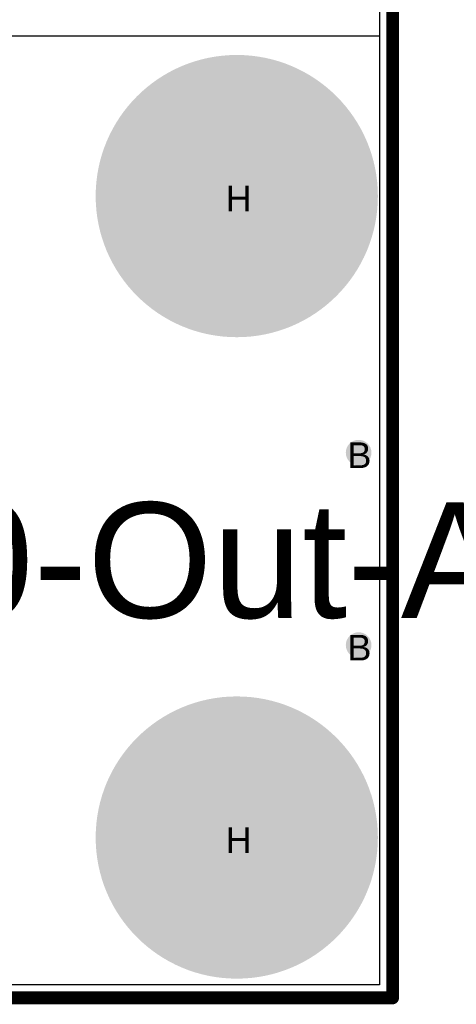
# Model space of a CAD drawing. Header units: millimetres. Extents: x -1.47 to 3.63, y -2.76 to 3.27.
# Tile 7 of 21: x 1.21 to 1.55, y -0.01 to 0.76. Entities that reach past the tile are written whole.
import ezdxf

# ---------------------------------------------------------------- set-up
doc = ezdxf.new("R2010")
doc.units = ezdxf.units.MM
doc.header["$MEASUREMENT"] = 0
for name, color, linetype in [('BottomLayer', 5, 'Continuous'), ('BottomSolder', 6, 'Continuous'), ('DrillDrawing', 1, 'Continuous'), ('Mechanical1', 6, 'Continuous'), ('TopLayer', 1, 'Continuous'), ('TopOverlay', 2, 'Continuous'), ('TopSolder', 216, 'Continuous')]:
    doc.layers.add(name, color=color, linetype=linetype)
doc.styles.add('Arial', font='txt', dxfattribs={"height": 0.2})

msp = doc.modelspace()

# ---------------------------------------------------------------- hatches: boundary and pattern name
at = {"layer": 'BottomLayer'}
h = msp.add_hatch(color=5, dxfattribs=at)
edge = h.paths.add_edge_path()
edge.add_arc((1.3785, 0.625), 0.0725, 0, 360)
h = msp.add_hatch(color=5, dxfattribs=at)
edge = h.paths.add_edge_path()
edge.add_arc((1.4735, 0.425), 0.01, 0, 360)
h = msp.add_hatch(color=5, dxfattribs=at)
edge = h.paths.add_edge_path()
edge.add_arc((1.4735, 0.275), 0.01, 0, 360)
h = msp.add_hatch(color=5, dxfattribs=at)
edge = h.paths.add_edge_path()
edge.add_arc((1.3785, 0.125), 0.0725, 0, 360)
at = {"layer": 'TopLayer'}
h = msp.add_hatch(color=1, dxfattribs=at)
edge = h.paths.add_edge_path()
edge.add_arc((1.3785, 0.625), 0.0725, 0, 360)
h = msp.add_hatch(color=1, dxfattribs=at)
edge = h.paths.add_edge_path()
edge.add_arc((1.4735, 0.425), 0.01, 0, 360)
h = msp.add_hatch(color=1, dxfattribs=at)
edge = h.paths.add_edge_path()
edge.add_arc((1.4735, 0.275), 0.01, 0, 360)
h = msp.add_hatch(color=1, dxfattribs=at)
edge = h.paths.add_edge_path()
edge.add_arc((1.3785, 0.125), 0.0725, 0, 360)
at = {"layer": 'TopSolder'}
h = msp.add_hatch(color=216, dxfattribs=at)
edge = h.paths.add_edge_path()
edge.add_arc((1.3785, 0.625), 0.11, 0, 360)
h = msp.add_hatch(color=216, dxfattribs=at)
edge = h.paths.add_edge_path()
edge.add_arc((1.4735, 0.425), 0.006, 0, 360)
h = msp.add_hatch(color=216, dxfattribs=at)
edge = h.paths.add_edge_path()
edge.add_arc((1.4735, 0.275), 0.006, 0, 360)
h = msp.add_hatch(color=216, dxfattribs=at)
edge = h.paths.add_edge_path()
edge.add_arc((1.3785, 0.125), 0.11, 0, 360)

# ---------------------------------------------------------------- linework, layer by layer
at = {"layer": 'BottomLayer'}
for p, q in [((1.4898, 3.2398), (1.4898, 0.0102)), ((1.4898, 0.0102), (0.0102, 0.0102))]:
    msp.add_line(p, q, dxfattribs=at)
at = {"layer": 'BottomSolder'}
for p, q in [((1.5, 3.25), (1.5, 0)), ((1.5, 0), (0, 0))]:
    msp.add_line(p, q, dxfattribs=at)
at = {"layer": 'Mechanical1', "const_width": 0.01}
for points in [[(1.5, 0), (1.5, 3.25)], [(0, 0), (1.5, 0)]]:
    msp.add_lwpolyline(points, dxfattribs=at)
at = {"layer": 'Mechanical1', "const_width": 0.005}
msp.add_lwpolyline([(1.4975, 0, 1), (1.5025, 0, 1)], format="xyb", close=True, dxfattribs=at)
msp.add_lwpolyline([(1.4975, 0, 1), (1.5025, 0, 1)], format="xyb", close=True, dxfattribs=at)
at = {"layer": 'TopLayer'}
for p, q in [((0.0102, 0.75), (1.4898, 0.75)), ((1.4898, 0.75), (1.4898, 0.0102)), ((1.4898, 0.0102), (0.0102, 0.0102))]:
    msp.add_line(p, q, dxfattribs=at)
at = {"layer": 'TopSolder'}
for p, q in [((1.5, 0.775), (1.5, 0)), ((1.5, 0), (0, 0))]:
    msp.add_line(p, q, dxfattribs=at)

# ---------------------------------------------------------------- texts
at = {"layer": 'DrillDrawing', "style": 'Arial'}
for s, p in [('H', (1.36984, 0.613)), ('B', (1.46484, 0.413)), ('B', (1.46484, 0.263)), ('H', (1.36984, 0.113))]:
    msp.add_text(s, height=0.02, dxfattribs=at).set_placement(p)
at = {"layer": 'TopOverlay', "style": 'Arial'}
msp.add_text('ACC-NI-360-20-Out-A', height=0.09, rotation=360, dxfattribs=at).set_placement((0.35374, 0.29618))

doc.saveas('drawing.dxf')
